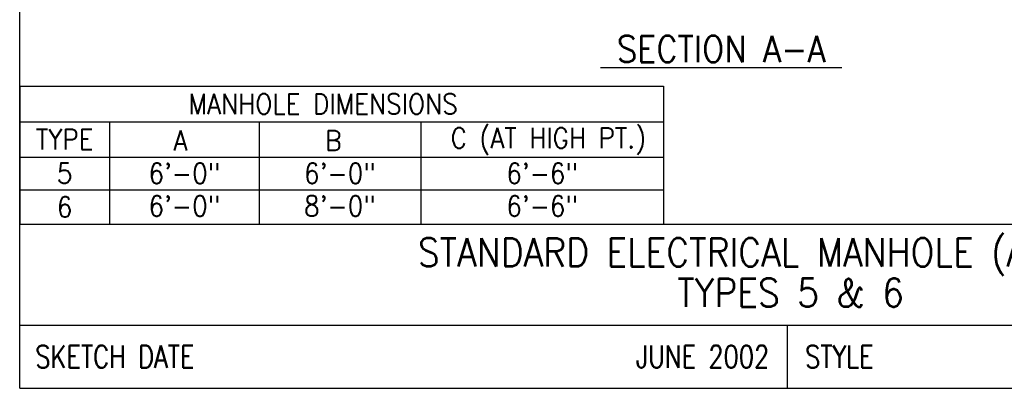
# Model space of a CAD drawing. Extents: x 0 to 7.6, y 0 to 9.85.
# Tile 1 of 6: x 0 to 4.88, y 0 to 1.82. Entities that reach past the tile are written whole.
import ezdxf
from ezdxf.enums import TextEntityAlignment as Align

# ---------------------------------------------------------------- set-up
doc = ezdxf.new("R2010")
doc.units = 0
doc.header["$MEASUREMENT"] = 0
doc.layers.add('E-DETL', color=2, linetype='CONTINUOUS')
doc.layers.add('E-DETL-TEXT', color=3, linetype='CONTINUOUS')
doc.styles.add('ROMANS', font='ROMANS.SHX', dxfattribs={"width": 0.8})

msp = doc.modelspace()

# ---------------------------------------------------------------- linework, layer by layer
at = {"layer": 'E-DETL'}
for p, q in [((0, 0), (0, 9.8484)), ((0, 1.4942), (3.1884, 1.4942)), ((0, 1.4942), (0, 0.8125)), ((3.1884, 1.4942), (3.1884, 0.8125)), ((0, 1.3184), (3.1884, 1.3184)), ((0.4454, 1.3184), (0.4454, 0.8125)), ((1.1856, 1.3184), (1.1856, 0.8125)), ((1.9867, 1.3184), (1.9867, 0.8125)), ((0, 1.1439), (3.1884, 1.1439)), ((0, 0.9825), (3.1884, 0.9825)), ((0, 0.8125), (7.6036, 0.8125)), ((0, 0.8125), (3.1884, 0.8125)), ((0, 0.3125), (7.6036, 0.3125)), ((3.8018, 0.3125), (3.8018, 0)), ((0, 0), (7.6036, 0))]:
    msp.add_line(p, q, dxfattribs=at)

# ---------------------------------------------------------------- texts
at = {"layer": 'E-DETL-TEXT', "style": 'ROMANS', "width": 0.9}
msp.add_text('%%U SECTION A-A ', height=0.130208, dxfattribs=at).set_placement((2.8775, 1.6134))
for s, p in [('MANHOLE DIMENSIONS', (1.5025, 1.4063)), ('TYPE', (0.2227, 1.2317)), ('A', (0.7959, 1.2258)), ('B', (1.5535, 1.2258)), (' C (AT HIGH PT.)', (2.5876, 1.2312)), ('5', (0.2227, 1.0632)), ('6\'-0"', (0.8155, 1.0632)), ('6\'-0"', (1.5862, 1.0632)), ('6\'-6"', (2.5876, 1.0632)), ('6', (0.2227, 0.8975)), ('6\'-0"', (0.8155, 0.9018)), ('8\'-0"', (1.5862, 0.9018)), ('6\'-6"', (2.5876, 0.9018))]:
    msp.add_text(s, height=0.1, dxfattribs=at).set_placement(p, align=Align.MIDDLE)
for s, p in [('STANDARD ELECTRICAL MANHOLE (AIRFIELD)', (3.8188, 0.6031)), ('TYPES 5 & 6', (3.8188, 0.4031))]:
    msp.add_text(s, height=0.14, dxfattribs=at).set_placement(p, align=Align.CENTER)
at = {"layer": 'E-DETL-TEXT', "style": 'ROMANS', "width": 0.8}
for s, p in [('SKETCH DATE', (0.0773, 0.1563)), ('STYLE', (3.8906, 0.1563))]:
    msp.add_text(s, height=0.11, dxfattribs=at).set_placement(p, align=Align.MIDDLE_LEFT)
msp.add_text('JUNE 2002', height=0.11, dxfattribs=at).set_placement((3.713, 0.1563), align=Align.MIDDLE_RIGHT)

doc.saveas('drawing.dxf')
